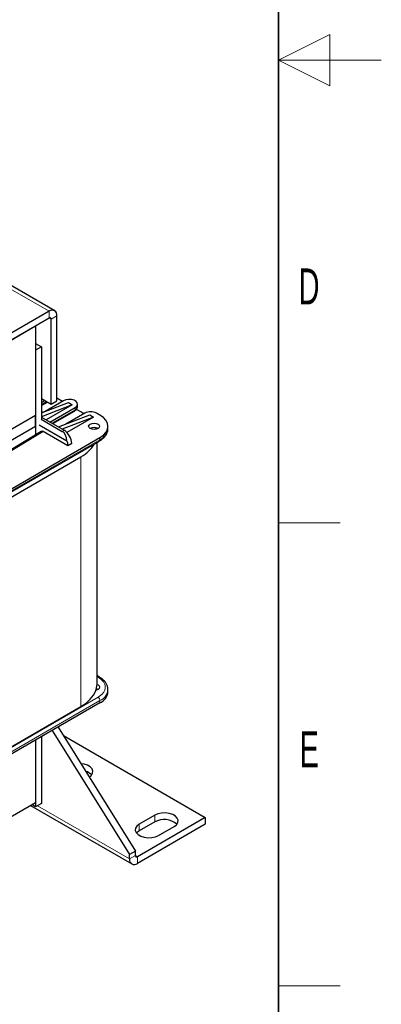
# Model space of a CAD drawing. Header units: millimetres. Extents: x 5 to 418, y 2 to 292.
# Tile 50 of 53: x 383 to 418, y 55 to 151. Entities that reach past the tile are written whole.
import ezdxf

# ---------------------------------------------------------------- set-up
doc = ezdxf.new("R2010")
doc.units = ezdxf.units.MM
doc.layers.add('SLD-0', color=7, linetype='Continuous')
doc.styles.add('SLDTEXTSTYLE0', font='TXT', dxfattribs={"width": 0.605})

msp = doc.modelspace()

# ---------------------------------------------------------------- linework, layer by layer
at = {"color": 7, "linetype": 'Continuous', "lineweight": 25}
for p, q in [((386.2084, 122.8837), (380.8964, 125.9503)), ((385.6751, 122.8309), (377.0013, 117.8236)), ((385.6751, 122.1777), (377.0013, 117.1704)), ((385.8637, 113.7945), (385.8637, 122.0688)), ((386.4294, 114.1211), (386.4294, 122.3953)), ((371.6839, 114.1005), (384.3552, 121.4155)), ((384.3551, 121.4156), (384.3552, 121.4155)), ((384.3552, 121.4155), (384.3552, 112.7057)), ((384.3552, 119.717), (384.9209, 119.3904)), ((384.9209, 119.3904), (384.3552, 119.0639)), ((384.3552, 119.0639), (384.3552, 110.835)), ((384.9209, 119.3904), (384.9209, 112.3464)), ((384.9209, 114.3388), (385.8637, 113.7945)), ((384.9209, 113.9791), (385.2324, 114.1589)), ((384.9209, 113.6711), (385.4991, 114.005)), ((384.9209, 112.948), (387.5419, 113.9682)), ((387.0705, 114.1315), (385.2792, 113.0974)), ((385.8637, 113.7945), (386.4294, 114.1211)), ((386.9761, 114.077), (386.4294, 114.3926)), ((387.5419, 113.9682), (387.919, 113.7505)), ((387.919, 113.7505), (384.9209, 112.5835)), ((387.919, 113.7505), (385.3736, 112.281)), ((385.7507, 112.0633), (388.2019, 113.4784)), ((386.0174, 111.9093), (388.1466, 113.1385)), ((388.7676, 113.0428), (388.3261, 113.2977)), ((388.4362, 113.5872), (388.4362, 113.8049)), ((389.0397, 112.8735), (388.7676, 113.0428)), ((384.3552, 112.7057), (371.6839, 105.3907)), ((384.3552, 111.6388), (384.3552, 112.7057)), ((384.902, 112.3355), (386.9385, 111.1599)), ((384.9209, 112.5424), (387.1271, 111.2688)), ((386.5753, 111.5873), (389.6161, 112.7708)), ((389.9932, 112.5531), (386.9525, 111.3696)), ((389.1447, 112.9341), (387.3008, 111.8696)), ((389.9932, 112.5531), (387.3976, 111.0547)), ((389.6161, 112.7708), (389.9932, 112.5531)), ((390.6155, 112.7381), (390.276, 112.9341)), ((384.3552, 111.6388), (371.6839, 104.3238)), ((384.8884, 111.1565), (380.6477, 108.5996)), ((384.3552, 111.6388), (384.3552, 110.835)), ((384.7135, 111.7912), (387.4031, 110.2385)), ((387.5042, 109.7447), (385.0907, 111.1379)), ((390.2587, 111.3663), (390.2126, 111.5073)), ((391.3965, 111.4319), (391.3965, 111.6496)), ((372.6468, 99.8801), (390.5602, 110.2212)), ((372.7021, 100.2199), (390.6155, 110.5611)), ((387.8813, 109.9624), (387.5042, 109.7447)), ((390.3296, 86.5872), (390.3296, 110.0881)), ((374.6254, 100.5246), (388.7676, 108.6886)), ((390.5602, 87.2753), (390.3296, 87.4084)), ((390.5602, 87.2753), (390.5573, 87.2769)), ((390.4269, 86.0646), (390.2698, 86.1274)), ((391.3965, 85.8469), (391.3965, 86.0647)), ((390.6155, 84.7584), (372.7021, 74.4172)), ((374.6254, 76.2461), (388.7676, 84.4102)), ((386.544, 82.4079), (394.0661, 70.3443)), ((384.9209, 81.471), (384.9209, 74.9706)), ((385.9783, 82.0814), (393.5005, 70.0177)), ((387.067, 81.5691), (400.8544, 73.6098)), ((384.3552, 81.1444), (384.3552, 74.6441)), ((384.3552, 81.1444), (384.3552, 75.0795)), ((374.9563, 69.6537), (384.3552, 75.0795)), ((383.854, 74.7902), (393.7214, 69.0939)), ((384.3552, 74.6441), (383.978, 74.8618)), ((384.9209, 74.9706), (384.3552, 74.6441)), ((395.9518, 73.8275), (394.4433, 72.9567)), ((400.8544, 73.6098), (394.2547, 69.7999)), ((400.8544, 72.9566), (394.2547, 69.1467)), ((395.9518, 73.1743), (394.4433, 72.3035)), ((400.8544, 73.6098), (400.8544, 72.9566)), ((396.3289, 71.8682), (397.8374, 72.739)), ((394.0661, 70.3443), (393.5005, 70.0177)), ((393.5005, 69.5823), (393.5005, 70.0177)), ((394.0661, 69.9088), (394.0661, 70.3443))]:
    msp.add_line(p, q, dxfattribs=at)
at = {"color": 7, "linetype": 'Continuous', "lineweight": 18}
for p, q in [((381.4119, 125.292), (385.6751, 122.8309)), ((385.6751, 122.1777), (385.6751, 122.8309)), ((385.6751, 122.1777), (385.8637, 122.0688)), ((386.4294, 122.3953), (385.8637, 122.0688)), ((385.421, 114.0501), (384.9209, 113.7613)), ((388.2019, 113.2606), (385.9393, 111.9544)), ((388.2019, 113.4784), (388.2019, 113.2606)), ((385.0907, 111.1379), (380.851, 108.5817)), ((387.1271, 111.2688), (386.9385, 111.1599)), ((390.6155, 110.3433), (372.7021, 100.0021)), ((390.6155, 110.5611), (390.6155, 110.3433)), ((388.7676, 108.6886), (388.7676, 84.4102)), ((390.3296, 87.3182), (390.4269, 87.2621)), ((390.4269, 85.3027), (372.5135, 74.9615)), ((372.7021, 74.6349), (390.6155, 84.9761)), ((390.6155, 84.9761), (390.6155, 84.7584)), ((384.5437, 74.7529), (393.5005, 69.5823)), ((395.9518, 73.8275), (395.9518, 73.1743)), ((394.4433, 72.9567), (394.4433, 72.3035)), ((393.5005, 69.5823), (394.0661, 69.9088)), ((394.0661, 69.9088), (394.2547, 69.7999)), ((394.2547, 69.7999), (394.2547, 69.1467))]:
    msp.add_line(p, q, dxfattribs=at)
at = {"color": 7, "linetype": 'Continuous', "lineweight": 25, "flags": 128}
for points in [[(388.2019, 113.4784), (388.3612, 113.6097), (388.4331, 113.7647), (388.4089, 113.9245), (388.2915, 114.0698), (388.095, 114.1832), (387.8432, 114.251), (387.5665, 114.265), (387.2981, 114.2235), (387.0705, 114.1315)], [(385.2792, 113.0974), (385.0629, 113.0139), (384.9209, 112.9902)], [(390.6155, 110.5611), (390.9471, 110.7943), (391.1935, 111.0605), (391.3453, 111.3493), (391.3965, 111.6496), (391.3453, 111.9499), (391.1935, 112.2387), (390.9471, 112.5049), (390.6155, 112.7381)], [(390.4269, 111.8673), (390.5425, 111.7674), (390.5831, 111.6496), (390.5425, 111.5318), (390.4269, 111.4319), (390.2539, 111.3652), (390.0498, 111.3417), (389.8457, 111.3652), (389.6726, 111.4319), (389.557, 111.5318), (389.5164, 111.6496), (389.557, 111.7674), (389.6726, 111.8673), (389.8457, 111.9341), (390.0498, 111.9575), (390.2539, 111.9341), (390.4269, 111.8673)], [(388.7676, 84.4102), (389.2659, 84.7421), (389.6773, 85.1117), (389.9934, 85.5113), (390.2078, 85.9328), (390.3161, 86.3676), (390.3296, 86.5872)], [(390.3291, 86.5447), (390.4269, 86.5001), (390.5425, 86.4002), (390.5831, 86.2824), (390.5425, 86.1646), (390.4269, 86.0647), (390.2539, 85.998), (390.2292, 85.9925)], [(389.574, 77.5485), (389.7681, 77.704), (389.9007, 77.9092), (389.9278, 78.1278), (389.8471, 78.3419), (389.6652, 78.5341), (389.3969, 78.6891), (389.0638, 78.794), (388.7712, 78.836)], [(397.8374, 72.739), (398.0648, 72.9144), (398.1974, 73.1197), (398.2245, 73.3382), (398.1438, 73.5523), (397.962, 73.7445), (397.6936, 73.8995), (397.3605, 74.0045), (396.9897, 74.051), (396.6111, 74.0354), (396.2556, 73.9588), (395.9518, 73.8275)], [(394.4433, 72.9567), (394.2158, 72.7813), (394.0832, 72.576), (394.0561, 72.3575), (394.1368, 72.1434), (394.3187, 71.9512), (394.587, 71.7962), (394.9201, 71.6912), (395.291, 71.6447), (395.6695, 71.6603), (396.0251, 71.7369), (396.3289, 71.8682)], [(394.4433, 72.3035), (394.2158, 72.1281), (394.1787, 72.0858)]]:
    msp.add_lwpolyline(points, dxfattribs=at)
at = {"color": 7, "linetype": 'Continuous', "lineweight": 25}
for centre, radius, start, end in [((385.9696, 122.4699), 0.4658, 350.785963, 129.203285), ((385.7487, 122.0874), 0.1165, 350.785963, 129.203285), ((388.0563, 113.6124), 0.3807, 292.476414, 356.203445), ((389.7104, 111.8423), 1.2296, 62.609672, 117.390328), ((386.2437, 109.8878), 1.6393, 2.605478, 57.394522), ((390.0498, 110.704), 0.8198, 62.610024, 117.384599), ((390.062, 111.5649), 1.3412, 294.374658, 354.305201), ((386.1158, 109.7178), 1.3887, 1.108153, 22.021162), ((387.2335, 111.6173), 3.3061, 297.64671, 329.679728), ((390.062, 85.98), 1.3412, 294.374658, 354.305201), ((388.9141, 76.9327), 1.2066, 42.392998, 74.710258), ((396.8721, 71.5366), 1.8786, 49.106312, 119.333177), ((394.1811, 69.8902), 0.1165, 170.785963, 309.203285), ((393.9603, 69.5077), 0.4658, 170.785963, 309.203285)]:
    msp.add_arc(centre, radius, start, end, dxfattribs=at)
at = {"color": 7, "linetype": 'Continuous', "lineweight": 18}
for centre, radius, start, end in [((388.075, 113.2445), 0.1279, 304.056351, 7.25583), ((390.4886, 110.3272), 0.1279, 304.056351, 7.25583), ((390.5055, 87.1518), 0.1354, 67.476074, 125.460456), ((390.2061, 84.9575), 0.4098, 2.605478, 57.394522), ((390.0906, 86.1758), 1.3095, 293.630462, 355.710215)]:
    msp.add_arc(centre, radius, start, end, dxfattribs=at)
at = {"color": 7, "linetype": 'Continuous', "lineweight": 25}
for centre, major_axis, ratio, start_param, end_param in [((385.0907, 110.8113), (-0.2001, 0.3464), 0.5773815, 5.4976321, 6.2940557), ((386.5614, 110.0712), (0.1424, 1.1681), 0.7115205, 4.942074, 5.9892715)]:
    msp.add_ellipse(centre, major_axis=major_axis, ratio=ratio, start_param=start_param, end_param=end_param, dxfattribs=at)
for points, knots in [([(388.1462, 113.139), (388.1886, 113.1664), (388.2779, 113.2242), (388.376, 113.3487), (388.4355, 113.476), (388.429, 113.5572), (388.427, 113.5822)], [0, 0, 0, 0, 0.2656663, 0.5586906, 0.8640047, 1, 1, 1, 1]), ([(390.5599, 110.2214), (390.5618, 110.2224), (390.6578, 110.2709), (390.8201, 110.3899), (391.0381, 110.5806), (391.212, 110.8001), (391.3336, 111.0447), (391.3961, 111.2551), (391.3892, 111.3806), (391.3873, 111.4154)], [0, 0, 0, 0, 0.0036574, 0.1812652, 0.3619888, 0.5455623, 0.7326773, 0.925896, 1, 1, 1, 1]), ([(391.3866, 86.081), (391.3875, 86.1319), (391.3901, 86.2781), (391.3099, 86.5145), (391.1602, 86.7757), (390.9426, 87.0079), (390.738, 87.1739), (390.5942, 87.251), (390.5552, 87.2719)], [0, 0, 0, 0, 0.1081206, 0.310897, 0.5163664, 0.7221804, 0.9246361, 1, 1, 1, 1])]:
    msp.add_open_spline(points, degree=3, knots=knots, dxfattribs=at)
at = {"color": 7, "linetype": 'Continuous', "lineweight": 18}
msp.add_open_spline([(390.4269, 87.2621), (390.6177, 87.1258), (390.9112, 86.916), (391.0947, 86.5658), (391.1476, 86.2824), (391.0947, 85.999), (390.9112, 85.6488), (390.6177, 85.439), (390.4269, 85.3027)], degree=3, knots=[0, 0, 0, 0, 0.23945684, 0.36836066, 0.5, 0.63163934, 0.76054316, 1, 1, 1, 1], dxfattribs=at)
at = {"layer": 'SLD-0', "lineweight": 35}
msp.add_line((408, 12), (408, 282.5), dxfattribs=at)
at = {"layer": 'SLD-0', "color": 7, "linetype": 'Continuous', "lineweight": 18}
for p, q in [((413, 149.75), (408, 147.25)), ((413, 144.75), (413, 149.75)), ((418, 147.25), (408, 147.25)), ((408, 147.25), (413, 144.75))]:
    msp.add_line(p, q, dxfattribs=at)
at = {"layer": 'SLD-0', "lineweight": 18}
for p, q in [((408, 102.25), (414, 102.25)), ((408, 57.25), (414, 57.25))]:
    msp.add_line(p, q, dxfattribs=at)

# ---------------------------------------------------------------- texts
at = {"layer": 'SLD-0', "char_height": 3.5, "attachment_point": 2, "style": 'SLDTEXTSTYLE0'}
for s, insert in [('D', (410.9597, 127.0011)), ('E', (410.9816, 82.0011))]:
    msp.add_mtext(s, dxfattribs=dict(at, insert=insert))

doc.saveas('drawing.dxf')
